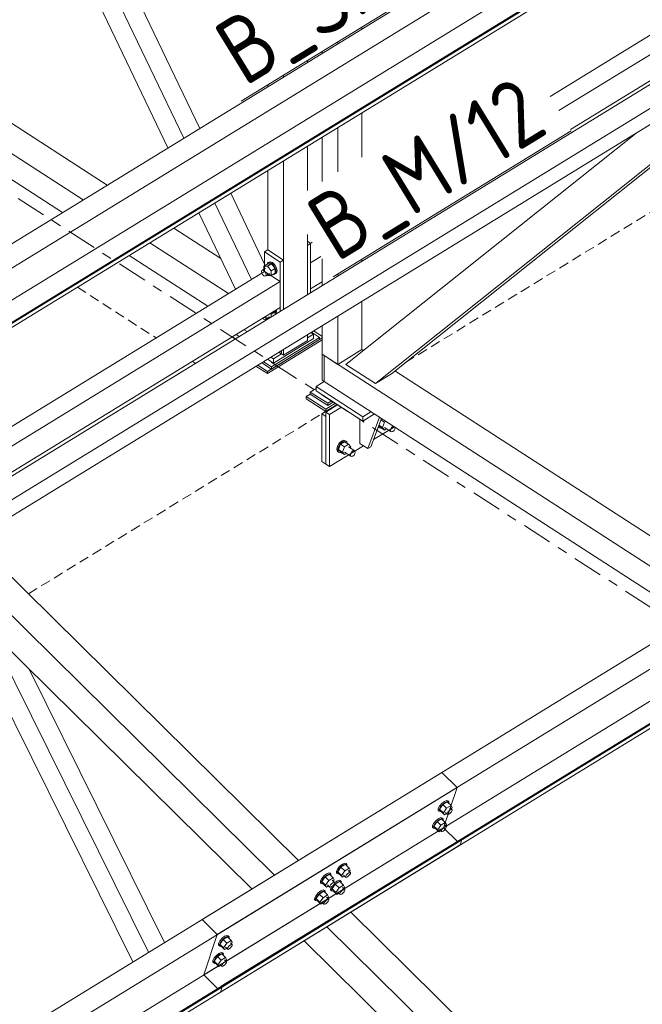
# Model space of a CAD drawing. Header units: millimetres. Extents: x 581 to 1768, y 561 to 1400.
# Tile 67 of 91: x 1418 to 1455, y 1167 to 1226. Entities that reach past the tile are written whole.
import ezdxf

# ---------------------------------------------------------------- set-up
doc = ezdxf.new("R2010")
doc.units = ezdxf.units.MM
doc.header["$LTSCALE"] = 0.6
for name, pattern in [('VERDECKT2', [1.5, 1, -0.5]), ('XKITLINE00', [0]), ('XKITLINE03', [6, 3, -1, 1, -1])]:
    doc.linetypes.add(name, pattern=pattern)
for name, color, linetype, lineweight in [('Bolt', 7, 'Continuous', 0), ('Part', 2, 'Continuous', 0), ('PartMark', 3, 'Continuous', 0), ('S-GRID', 1, 'Continuous', 0)]:
    doc.layers.add(name, color=color, linetype=linetype, lineweight=lineweight)
doc.styles.add('ISOCPEUR', font='ISOCPEUR.TTF')

msp = doc.modelspace()

# ---------------------------------------------------------------- linework, layer by layer
at = {"layer": 'Bolt', "color": 3, "linetype": 'XKITLINE00', "lineweight": 0}
for p, q in [((1432.624, 1211.687), (1432.726, 1211.735)), ((1432.786, 1211.771), (1432.683, 1211.723)), ((1432.726, 1211.735), (1432.865, 1211.686)), ((1432.925, 1211.723), (1432.786, 1211.771)), ((1432.272, 1211.187), (1432.291, 1211.253)), ((1432.291, 1211.097), (1432.272, 1211.187)), ((1432.291, 1211.253), (1432.506, 1211.385)), ((1432.291, 1211.253), (1432.342, 1211.277)), ((1432.342, 1211.277), (1432.412, 1211.253)), ((1432.406, 1211.514), (1432.645, 1211.66)), ((1432.406, 1211.514), (1432.627, 1211.513)), ((1432.406, 1211.323), (1432.406, 1211.514)), ((1432.412, 1211.253), (1432.482, 1211.187)), ((1432.482, 1211.187), (1432.533, 1211.097)), ((1432.61, 1211.639), (1432.624, 1211.687)), ((1432.624, 1211.687), (1432.683, 1211.723)), ((1432.627, 1211.513), (1432.865, 1211.659)), ((1432.627, 1211.513), (1432.848, 1211.228)), ((1432.865, 1211.659), (1432.645, 1211.66)), ((1432.848, 1211.228), (1433.086, 1211.375)), ((1432.848, 1210.944), (1432.848, 1211.228)), ((1432.865, 1211.686), (1433.005, 1211.554)), ((1433.086, 1211.375), (1432.865, 1211.659)), ((1433.065, 1211.591), (1432.925, 1211.723)), ((1433.005, 1211.554), (1433.107, 1211.374)), ((1433.167, 1211.411), (1433.065, 1211.591)), ((1433.086, 1211.09), (1433.086, 1211.375)), ((1433.107, 1211.374), (1433.145, 1211.195)), ((1433.145, 1211.195), (1433.107, 1211.064)), ((1433.204, 1211.231), (1433.167, 1211.411)), ((1433.167, 1211.1), (1433.204, 1211.231)), ((1432.342, 1211.008), (1432.291, 1211.097)), ((1432.412, 1210.942), (1432.342, 1211.008)), ((1432.482, 1210.917), (1432.412, 1210.942)), ((1432.533, 1210.941), (1432.482, 1210.917)), ((1432.533, 1211.097), (1432.551, 1211.007)), ((1432.533, 1210.941), (1432.748, 1211.073)), ((1432.551, 1211.007), (1432.533, 1210.941)), ((1432.627, 1210.945), (1432.598, 1210.981)), ((1432.627, 1210.945), (1432.848, 1210.944)), ((1432.848, 1210.944), (1433.086, 1211.09)), ((1432.979, 1211.025), (1433.005, 1211.016)), ((1433.107, 1211.064), (1433.005, 1211.016)), ((1433.107, 1211.064), (1433.167, 1211.1)), ((1433.086, 1208.784), (1433.05, 1208.83)), ((1433.073, 1208.844), (1433.107, 1208.784)), ((1433.167, 1208.821), (1433.133, 1208.881)), ((1433.193, 1208.694), (1433.167, 1208.821)), ((1432.412, 1208.351), (1432.355, 1208.404)), ((1432.482, 1208.327), (1432.412, 1208.351)), ((1432.533, 1208.351), (1432.482, 1208.327)), ((1432.53, 1208.511), (1432.533, 1208.506)), ((1432.533, 1208.506), (1432.551, 1208.416)), ((1432.533, 1208.351), (1432.748, 1208.483)), ((1432.551, 1208.416), (1432.533, 1208.351)), ((1432.627, 1208.354), (1432.598, 1208.391)), ((1432.627, 1208.354), (1432.64, 1208.354)), ((1432.848, 1208.638), (1432.812, 1208.684)), ((1432.848, 1208.638), (1433.086, 1208.784)), ((1432.848, 1208.482), (1432.848, 1208.638)), ((1433.086, 1208.628), (1433.086, 1208.784)), ((1433.107, 1208.784), (1433.134, 1208.657)), ((1439.404, 1202.326), (1439.621, 1202.187)), ((1439.419, 1202.366), (1439.467, 1202.396)), ((1439.241, 1201.887), (1439.256, 1201.878)), ((1439.256, 1201.878), (1439.248, 1201.905)), ((1439.361, 1201.828), (1439.256, 1201.878)), ((1439.38, 1201.876), (1439.283, 1201.999)), ((1439.497, 1201.877), (1439.288, 1202.012)), ((1439.423, 1201.848), (1439.361, 1201.828)), ((1439.621, 1201.72), (1439.38, 1201.876)), ((1439.621, 1202.187), (1439.497, 1201.877)), ((1439.621, 1201.72), (1439.497, 1201.877)), ((1439.708, 1202.24), (1439.621, 1202.187)), ((1439.621, 1201.876), (1439.996, 1201.633)), ((1439.745, 1201.796), (1439.621, 1201.72)), ((1439.977, 1201.699), (1439.996, 1201.789)), ((1439.996, 1201.789), (1440.049, 1201.878)), ((1440.049, 1201.878), (1440.12, 1201.942)), ((1440.12, 1201.942), (1440.152, 1201.953)), ((1440.244, 1201.785), (1440.192, 1201.696)), ((1440.264, 1201.875), (1440.244, 1201.785)), ((1440.261, 1201.882), (1440.264, 1201.875)), ((1439.996, 1201.633), (1439.977, 1201.699)), ((1440.049, 1201.609), (1439.996, 1201.633)), ((1440.12, 1201.632), (1440.049, 1201.609)), ((1440.192, 1201.696), (1440.12, 1201.632)), ((1436.81, 1200.762), (1436.772, 1200.583)), ((1436.772, 1200.583), (1436.81, 1200.451)), ((1436.915, 1200.94), (1436.81, 1200.762)), ((1436.83, 1200.546), (1436.868, 1200.725)), ((1436.868, 1200.725), (1436.973, 1200.903)), ((1436.992, 1200.879), (1436.868, 1200.569)), ((1437.109, 1200.414), (1436.868, 1200.569)), ((1436.868, 1200.569), (1436.992, 1200.412)), ((1437.058, 1201.07), (1436.915, 1200.94)), ((1436.973, 1200.903), (1437.116, 1201.032)), ((1437.24, 1201.031), (1436.992, 1200.879)), ((1437.233, 1200.723), (1436.992, 1200.879)), ((1437.201, 1201.116), (1437.058, 1201.07)), ((1437.109, 1200.414), (1437.233, 1200.723)), ((1437.116, 1201.032), (1437.26, 1201.079)), ((1437.306, 1201.067), (1437.201, 1201.116)), ((1437.482, 1200.875), (1437.233, 1200.723)), ((1437.24, 1201.031), (1437.482, 1200.875)), ((1437.26, 1201.079), (1437.364, 1201.029)), ((1437.306, 1201.067), (1437.364, 1201.029)), ((1437.393, 1200.932), (1437.364, 1201.029)), ((1437.606, 1200.718), (1437.482, 1200.875)), ((1437.482, 1200.719), (1437.857, 1200.477)), ((1437.581, 1200.655), (1437.606, 1200.718)), ((1436.81, 1200.451), (1436.868, 1200.414)), ((1436.868, 1200.414), (1436.83, 1200.546)), ((1436.973, 1200.364), (1436.868, 1200.414)), ((1437.035, 1200.384), (1436.973, 1200.364)), ((1437.233, 1200.256), (1436.992, 1200.412)), ((1437.233, 1200.256), (1437.109, 1200.414)), ((1437.233, 1200.412), (1437.609, 1200.17)), ((1437.357, 1200.332), (1437.233, 1200.256)), ((1437.589, 1200.235), (1437.609, 1200.325)), ((1437.609, 1200.17), (1437.589, 1200.235)), ((1437.609, 1200.325), (1437.661, 1200.414)), ((1437.661, 1200.145), (1437.609, 1200.17)), ((1437.661, 1200.414), (1437.733, 1200.479)), ((1437.733, 1200.168), (1437.661, 1200.145)), ((1437.733, 1200.479), (1437.804, 1200.502)), ((1437.804, 1200.233), (1437.733, 1200.168)), ((1437.804, 1200.502), (1437.857, 1200.477)), ((1437.857, 1200.322), (1437.804, 1200.233)), ((1437.857, 1200.477), (1437.876, 1200.411)), ((1437.876, 1200.411), (1437.857, 1200.322)), ((1443.051, 1179.425), (1442.917, 1179.272)), ((1443.206, 1179.546), (1443.051, 1179.425)), ((1443.107, 1179.37), (1443.261, 1179.491)), ((1443.375, 1179.52), (1443.113, 1179.36)), ((1443.338, 1179.601), (1443.206, 1179.546)), ((1443.261, 1179.491), (1443.394, 1179.546)), ((1443.413, 1179.576), (1443.338, 1179.601)), ((1443.375, 1179.52), (1443.598, 1179.301)), ((1443.394, 1179.546), (1443.469, 1179.521)), ((1443.413, 1179.576), (1443.469, 1179.521)), ((1443.469, 1179.521), (1443.466, 1179.43)), ((1442.835, 1179.027), (1442.838, 1179.126)), ((1442.835, 1179.027), (1442.891, 1178.972)), ((1442.917, 1179.272), (1442.838, 1179.126)), ((1442.891, 1178.972), (1442.893, 1179.071)), ((1442.966, 1178.947), (1442.891, 1178.972)), ((1442.893, 1179.071), (1442.972, 1179.217)), ((1443.113, 1179.36), (1442.918, 1179.086)), ((1443.14, 1178.867), (1442.918, 1179.086)), ((1442.918, 1179.086), (1442.984, 1178.973)), ((1442.997, 1178.96), (1442.966, 1178.947)), ((1442.972, 1179.217), (1443.107, 1179.37)), ((1442.984, 1178.973), (1443.206, 1178.753)), ((1443.336, 1179.14), (1443.113, 1179.36)), ((1443.14, 1178.867), (1443.336, 1179.14)), ((1443.14, 1178.867), (1443.206, 1178.753)), ((1443.206, 1178.753), (1443.323, 1178.825)), ((1443.258, 1178.89), (1443.369, 1178.78)), ((1443.598, 1179.301), (1443.336, 1179.14)), ((1443.369, 1178.78), (1443.37, 1178.83)), ((1443.37, 1178.83), (1443.41, 1178.902)), ((1443.41, 1178.902), (1443.477, 1178.979)), ((1443.55, 1178.855), (1443.472, 1178.795)), ((1443.477, 1178.979), (1443.554, 1179.04)), ((1443.547, 1179.164), (1443.658, 1179.055)), ((1443.617, 1178.932), (1443.55, 1178.855)), ((1443.554, 1179.04), (1443.62, 1179.067)), ((1443.664, 1179.188), (1443.598, 1179.301)), ((1443.606, 1179.106), (1443.664, 1179.188)), ((1443.657, 1179.005), (1443.617, 1178.932)), ((1443.62, 1179.067), (1443.658, 1179.055)), ((1443.658, 1179.055), (1443.657, 1179.005)), ((1442.577, 1178.253), (1442.497, 1178.107)), ((1442.711, 1178.407), (1442.577, 1178.253)), ((1442.773, 1178.341), (1442.578, 1178.067)), ((1442.632, 1178.198), (1442.767, 1178.352)), ((1442.866, 1178.527), (1442.711, 1178.407)), ((1442.767, 1178.352), (1442.921, 1178.472)), ((1443.035, 1178.502), (1442.773, 1178.341)), ((1442.996, 1178.122), (1442.773, 1178.341)), ((1442.998, 1178.582), (1442.866, 1178.527)), ((1442.921, 1178.472), (1443.053, 1178.527)), ((1443.257, 1178.282), (1442.996, 1178.122)), ((1443.073, 1178.557), (1442.998, 1178.582)), ((1443.035, 1178.502), (1443.257, 1178.282)), ((1443.053, 1178.527), (1443.128, 1178.502)), ((1443.073, 1178.557), (1443.128, 1178.502)), ((1443.128, 1178.502), (1443.126, 1178.412)), ((1443.324, 1178.169), (1443.257, 1178.282)), ((1443.406, 1178.768), (1443.369, 1178.78)), ((1443.472, 1178.795), (1443.406, 1178.768)), ((1442.495, 1178.008), (1442.497, 1178.107)), ((1442.495, 1178.008), (1442.551, 1177.953)), ((1442.551, 1177.953), (1442.553, 1178.052)), ((1442.626, 1177.928), (1442.551, 1177.953)), ((1442.553, 1178.052), (1442.632, 1178.198)), ((1442.8, 1177.848), (1442.578, 1178.067)), ((1442.578, 1178.067), (1442.644, 1177.954)), ((1442.657, 1177.941), (1442.626, 1177.928)), ((1442.644, 1177.954), (1442.866, 1177.734)), ((1442.8, 1177.848), (1442.996, 1178.122)), ((1442.8, 1177.848), (1442.866, 1177.734)), ((1442.866, 1177.734), (1442.983, 1177.806)), ((1442.917, 1177.871), (1443.029, 1177.761)), ((1443.029, 1177.761), (1443.03, 1177.811)), ((1443.066, 1177.749), (1443.029, 1177.761)), ((1443.03, 1177.811), (1443.069, 1177.884)), ((1443.132, 1177.776), (1443.066, 1177.749)), ((1443.069, 1177.884), (1443.137, 1177.96)), ((1443.209, 1177.837), (1443.132, 1177.776)), ((1443.137, 1177.96), (1443.214, 1178.021)), ((1443.206, 1178.145), (1443.318, 1178.036)), ((1443.277, 1177.913), (1443.209, 1177.837)), ((1443.214, 1178.021), (1443.28, 1178.048)), ((1443.265, 1178.087), (1443.324, 1178.169)), ((1443.316, 1177.986), (1443.277, 1177.913)), ((1443.28, 1178.048), (1443.318, 1178.036)), ((1443.318, 1178.036), (1443.316, 1177.986)), ((1436.294, 1175.281), (1436.161, 1175.226)), ((1436.369, 1175.256), (1436.294, 1175.281)), ((1436.746, 1175.292), (1436.748, 1175.391)), ((1436.746, 1175.292), (1436.801, 1175.237)), ((1436.827, 1175.537), (1436.748, 1175.391)), ((1436.801, 1175.237), (1436.804, 1175.336)), ((1436.804, 1175.336), (1436.883, 1175.482)), ((1436.962, 1175.691), (1436.827, 1175.537)), ((1437.024, 1175.625), (1436.828, 1175.351)), ((1437.051, 1175.132), (1436.828, 1175.351)), ((1436.828, 1175.351), (1436.895, 1175.238)), ((1436.883, 1175.482), (1437.018, 1175.636)), ((1437.116, 1175.811), (1436.962, 1175.691)), ((1437.018, 1175.636), (1437.172, 1175.756)), ((1437.286, 1175.786), (1437.024, 1175.625)), ((1437.246, 1175.406), (1437.024, 1175.625)), ((1437.051, 1175.132), (1437.246, 1175.406)), ((1437.249, 1175.866), (1437.116, 1175.811)), ((1437.172, 1175.756), (1437.304, 1175.811)), ((1437.508, 1175.566), (1437.246, 1175.406)), ((1437.324, 1175.841), (1437.249, 1175.866)), ((1437.286, 1175.786), (1437.508, 1175.566)), ((1437.304, 1175.811), (1437.379, 1175.786)), ((1437.324, 1175.841), (1437.379, 1175.786)), ((1437.379, 1175.786), (1437.377, 1175.696)), ((1437.41, 1175.223), (1437.487, 1175.283)), ((1437.457, 1175.43), (1437.59, 1175.298)), ((1437.487, 1175.283), (1437.553, 1175.311)), ((1437.575, 1175.453), (1437.508, 1175.566)), ((1437.516, 1175.371), (1437.575, 1175.453)), ((1437.553, 1175.311), (1437.59, 1175.298)), ((1437.59, 1175.298), (1437.589, 1175.249)), ((1435.791, 1174.707), (1435.793, 1174.805)), ((1435.791, 1174.707), (1435.846, 1174.652)), ((1435.872, 1174.951), (1435.793, 1174.805)), ((1435.846, 1174.652), (1435.849, 1174.751)), ((1435.849, 1174.751), (1435.928, 1174.896)), ((1436.007, 1175.105), (1435.872, 1174.951)), ((1436.069, 1175.04), (1435.873, 1174.766)), ((1436.096, 1174.546), (1435.873, 1174.766)), ((1435.873, 1174.766), (1435.94, 1174.652)), ((1435.928, 1174.896), (1436.063, 1175.05)), ((1436.161, 1175.226), (1436.007, 1175.105)), ((1436.063, 1175.05), (1436.217, 1175.171)), ((1436.331, 1175.2), (1436.069, 1175.04)), ((1436.291, 1174.82), (1436.069, 1175.04)), ((1436.096, 1174.546), (1436.291, 1174.82)), ((1436.217, 1175.171), (1436.349, 1175.226)), ((1436.553, 1174.981), (1436.291, 1174.82)), ((1436.331, 1175.2), (1436.553, 1174.981)), ((1436.349, 1175.226), (1436.424, 1175.201)), ((1436.369, 1175.256), (1436.424, 1175.201)), ((1436.424, 1175.201), (1436.422, 1175.11)), ((1436.455, 1174.638), (1436.532, 1174.698)), ((1436.502, 1174.844), (1436.635, 1174.713)), ((1436.532, 1174.698), (1436.598, 1174.725)), ((1436.62, 1174.867), (1436.553, 1174.981)), ((1436.561, 1174.786), (1436.62, 1174.867)), ((1436.598, 1174.725), (1436.635, 1174.713)), ((1436.635, 1174.713), (1436.634, 1174.663)), ((1436.776, 1174.792), (1436.635, 1174.681)), ((1436.678, 1174.617), (1436.832, 1174.737)), ((1436.946, 1174.767), (1436.684, 1174.606)), ((1436.909, 1174.847), (1436.776, 1174.792)), ((1436.876, 1175.212), (1436.801, 1175.237)), ((1436.832, 1174.737), (1436.964, 1174.792)), ((1436.908, 1175.225), (1436.876, 1175.212)), ((1436.895, 1175.238), (1437.117, 1175.018)), ((1436.984, 1174.822), (1436.909, 1174.847)), ((1436.946, 1174.767), (1437.168, 1174.547)), ((1436.964, 1174.792), (1437.039, 1174.767)), ((1436.984, 1174.822), (1437.039, 1174.767)), ((1437.039, 1174.767), (1437.037, 1174.677)), ((1437.051, 1175.132), (1437.117, 1175.018)), ((1437.117, 1175.018), (1437.234, 1175.09)), ((1437.168, 1175.155), (1437.301, 1175.024)), ((1437.301, 1175.024), (1437.303, 1175.073)), ((1437.339, 1175.011), (1437.301, 1175.024)), ((1437.303, 1175.073), (1437.342, 1175.146)), ((1437.405, 1175.039), (1437.339, 1175.011)), ((1437.342, 1175.146), (1437.41, 1175.223)), ((1437.482, 1175.099), (1437.405, 1175.039)), ((1437.55, 1175.176), (1437.482, 1175.099)), ((1437.589, 1175.249), (1437.55, 1175.176)), ((1435.821, 1174.207), (1435.667, 1174.086)), ((1435.723, 1174.031), (1435.877, 1174.152)), ((1435.991, 1174.181), (1435.729, 1174.021)), ((1435.954, 1174.262), (1435.821, 1174.207)), ((1435.921, 1174.627), (1435.846, 1174.652)), ((1435.877, 1174.152), (1436.009, 1174.207)), ((1435.953, 1174.64), (1435.921, 1174.627)), ((1435.94, 1174.652), (1436.162, 1174.433)), ((1436.029, 1174.237), (1435.954, 1174.262)), ((1435.991, 1174.181), (1436.213, 1173.962)), ((1436.009, 1174.207), (1436.084, 1174.182)), ((1436.029, 1174.237), (1436.084, 1174.182)), ((1436.084, 1174.182), (1436.082, 1174.091)), ((1436.096, 1174.546), (1436.162, 1174.433)), ((1436.162, 1174.433), (1436.279, 1174.505)), ((1436.213, 1174.57), (1436.346, 1174.438)), ((1436.346, 1174.438), (1436.348, 1174.488)), ((1436.384, 1174.426), (1436.346, 1174.438)), ((1436.348, 1174.488), (1436.387, 1174.561)), ((1436.45, 1174.453), (1436.384, 1174.426)), ((1436.387, 1174.561), (1436.455, 1174.638)), ((1436.406, 1174.273), (1436.408, 1174.372)), ((1436.406, 1174.273), (1436.461, 1174.218)), ((1436.408, 1174.372), (1436.454, 1174.456)), ((1436.527, 1174.514), (1436.45, 1174.453)), ((1436.461, 1174.218), (1436.464, 1174.317)), ((1436.536, 1174.193), (1436.461, 1174.218)), ((1436.464, 1174.317), (1436.543, 1174.463)), ((1436.684, 1174.606), (1436.488, 1174.332)), ((1436.711, 1174.113), (1436.488, 1174.332)), ((1436.488, 1174.332), (1436.555, 1174.219)), ((1436.594, 1174.59), (1436.527, 1174.514)), ((1436.568, 1174.206), (1436.536, 1174.193)), ((1436.543, 1174.463), (1436.678, 1174.617)), ((1436.555, 1174.219), (1436.777, 1173.999)), ((1436.634, 1174.663), (1436.594, 1174.59)), ((1436.906, 1174.387), (1436.684, 1174.606)), ((1436.711, 1174.113), (1436.906, 1174.387)), ((1436.711, 1174.113), (1436.777, 1173.999)), ((1436.828, 1174.136), (1436.961, 1174.005)), ((1437.168, 1174.547), (1436.906, 1174.387)), ((1436.963, 1174.054), (1437.002, 1174.127)), ((1437.002, 1174.127), (1437.07, 1174.204)), ((1437.07, 1174.204), (1437.147, 1174.264)), ((1437.117, 1174.411), (1437.25, 1174.279)), ((1437.21, 1174.157), (1437.142, 1174.08)), ((1437.147, 1174.264), (1437.213, 1174.292)), ((1437.235, 1174.434), (1437.168, 1174.547)), ((1437.176, 1174.352), (1437.235, 1174.434)), ((1437.249, 1174.23), (1437.21, 1174.157)), ((1437.213, 1174.292), (1437.25, 1174.279)), ((1437.25, 1174.279), (1437.249, 1174.23)), ((1435.451, 1173.688), (1435.453, 1173.787)), ((1435.451, 1173.688), (1435.506, 1173.633)), ((1435.532, 1173.932), (1435.453, 1173.787)), ((1435.506, 1173.633), (1435.509, 1173.732)), ((1435.581, 1173.608), (1435.506, 1173.633)), ((1435.509, 1173.732), (1435.588, 1173.877)), ((1435.667, 1174.086), (1435.532, 1173.932)), ((1435.729, 1174.021), (1435.533, 1173.747)), ((1435.756, 1173.527), (1435.533, 1173.747)), ((1435.533, 1173.747), (1435.6, 1173.633)), ((1435.613, 1173.621), (1435.581, 1173.608)), ((1435.588, 1173.877), (1435.723, 1174.031)), ((1435.6, 1173.633), (1435.822, 1173.414)), ((1435.951, 1173.801), (1435.729, 1174.021)), ((1435.756, 1173.527), (1435.951, 1173.801)), ((1435.756, 1173.527), (1435.822, 1173.414)), ((1435.873, 1173.551), (1436.006, 1173.419)), ((1436.213, 1173.962), (1435.951, 1173.801)), ((1436.008, 1173.469), (1436.047, 1173.542)), ((1436.047, 1173.542), (1436.115, 1173.619)), ((1436.115, 1173.619), (1436.192, 1173.679)), ((1436.162, 1173.825), (1436.295, 1173.694)), ((1436.254, 1173.571), (1436.187, 1173.495)), ((1436.192, 1173.679), (1436.258, 1173.706)), ((1436.28, 1173.848), (1436.213, 1173.962)), ((1436.221, 1173.767), (1436.28, 1173.848)), ((1436.294, 1173.644), (1436.254, 1173.571)), ((1436.258, 1173.706), (1436.295, 1173.694)), ((1436.295, 1173.694), (1436.294, 1173.644)), ((1436.777, 1173.999), (1436.894, 1174.071)), ((1436.961, 1174.005), (1436.963, 1174.054)), ((1436.999, 1173.992), (1436.961, 1174.005)), ((1437.065, 1174.02), (1436.999, 1173.992)), ((1437.142, 1174.08), (1437.065, 1174.02)), ((1435.822, 1173.414), (1435.939, 1173.486)), ((1436.006, 1173.419), (1436.008, 1173.469)), ((1436.044, 1173.407), (1436.006, 1173.419)), ((1436.11, 1173.434), (1436.044, 1173.407)), ((1436.187, 1173.495), (1436.11, 1173.434)), ((1429.785, 1171.221), (1429.705, 1171.075)), ((1429.761, 1171.02), (1429.84, 1171.166)), ((1429.919, 1171.375), (1429.785, 1171.221)), ((1429.981, 1171.309), (1429.786, 1171.035)), ((1429.84, 1171.166), (1429.975, 1171.32)), ((1430.073, 1171.495), (1429.919, 1171.375)), ((1429.975, 1171.32), (1430.129, 1171.44)), ((1430.243, 1171.47), (1429.981, 1171.309)), ((1430.204, 1171.09), (1429.981, 1171.309)), ((1430.206, 1171.55), (1430.073, 1171.495)), ((1430.129, 1171.44), (1430.261, 1171.495)), ((1430.465, 1171.25), (1430.204, 1171.09)), ((1430.281, 1171.525), (1430.206, 1171.55)), ((1430.243, 1171.47), (1430.465, 1171.25)), ((1430.261, 1171.495), (1430.336, 1171.47)), ((1430.281, 1171.525), (1430.336, 1171.47)), ((1430.336, 1171.47), (1430.334, 1171.38)), ((1430.532, 1171.137), (1430.465, 1171.25)), ((1429.703, 1170.976), (1429.705, 1171.075)), ((1429.703, 1170.976), (1429.758, 1170.921)), ((1429.758, 1170.921), (1429.761, 1171.02)), ((1429.833, 1170.896), (1429.758, 1170.921)), ((1430.008, 1170.816), (1429.786, 1171.035)), ((1429.786, 1171.035), (1429.852, 1170.922)), ((1429.865, 1170.909), (1429.833, 1170.896)), ((1429.852, 1170.922), (1430.074, 1170.702)), ((1430.008, 1170.816), (1430.204, 1171.09)), ((1430.008, 1170.816), (1430.074, 1170.702)), ((1430.074, 1170.702), (1430.191, 1170.774)), ((1430.125, 1170.839), (1430.237, 1170.729)), ((1430.237, 1170.729), (1430.238, 1170.779)), ((1430.274, 1170.717), (1430.237, 1170.729)), ((1430.238, 1170.779), (1430.277, 1170.852)), ((1430.34, 1170.744), (1430.274, 1170.717)), ((1430.277, 1170.852), (1430.345, 1170.929)), ((1430.417, 1170.805), (1430.34, 1170.744)), ((1430.345, 1170.929), (1430.422, 1170.989)), ((1430.414, 1171.113), (1430.526, 1171.004)), ((1430.485, 1170.882), (1430.417, 1170.805)), ((1430.422, 1170.989), (1430.488, 1171.016)), ((1430.473, 1171.055), (1430.532, 1171.137)), ((1430.524, 1170.954), (1430.485, 1170.882)), ((1430.488, 1171.016), (1430.526, 1171.004)), ((1430.526, 1171.004), (1430.524, 1170.954)), ((1429.363, 1169.957), (1429.365, 1170.056)), ((1429.444, 1170.202), (1429.365, 1170.056)), ((1429.418, 1169.903), (1429.421, 1170.001)), ((1429.421, 1170.001), (1429.5, 1170.147)), ((1429.579, 1170.356), (1429.444, 1170.202)), ((1429.641, 1170.29), (1429.445, 1170.016)), ((1429.668, 1169.797), (1429.445, 1170.016)), ((1429.445, 1170.016), (1429.512, 1169.903)), ((1429.5, 1170.147), (1429.635, 1170.301)), ((1429.733, 1170.476), (1429.579, 1170.356)), ((1429.635, 1170.301), (1429.789, 1170.421)), ((1429.903, 1170.451), (1429.641, 1170.29)), ((1429.863, 1170.071), (1429.641, 1170.29)), ((1429.668, 1169.797), (1429.863, 1170.071)), ((1429.866, 1170.531), (1429.733, 1170.476)), ((1429.789, 1170.421), (1429.921, 1170.477)), ((1430.125, 1170.231), (1429.863, 1170.071)), ((1429.941, 1170.506), (1429.866, 1170.531)), ((1429.903, 1170.451), (1430.125, 1170.231)), ((1429.921, 1170.477), (1429.996, 1170.451)), ((1429.941, 1170.506), (1429.996, 1170.451)), ((1429.996, 1170.451), (1429.994, 1170.361)), ((1430.074, 1170.095), (1430.185, 1169.985)), ((1430.082, 1169.97), (1430.148, 1169.998)), ((1430.192, 1170.118), (1430.125, 1170.231)), ((1430.133, 1170.036), (1430.192, 1170.118)), ((1430.148, 1169.998), (1430.185, 1169.985)), ((1429.363, 1169.957), (1429.418, 1169.903)), ((1429.493, 1169.877), (1429.418, 1169.903)), ((1429.525, 1169.89), (1429.493, 1169.877)), ((1429.512, 1169.903), (1429.734, 1169.684)), ((1429.668, 1169.797), (1429.734, 1169.684)), ((1429.734, 1169.684), (1429.851, 1169.755)), ((1429.785, 1169.82), (1429.896, 1169.711)), ((1429.896, 1169.711), (1429.898, 1169.76)), ((1429.934, 1169.698), (1429.896, 1169.711)), ((1429.898, 1169.76), (1429.937, 1169.833)), ((1430, 1169.725), (1429.934, 1169.698)), ((1429.937, 1169.833), (1430.005, 1169.91)), ((1430.077, 1169.786), (1430, 1169.725)), ((1430.005, 1169.91), (1430.082, 1169.97)), ((1430.145, 1169.863), (1430.077, 1169.786)), ((1430.184, 1169.936), (1430.145, 1169.863)), ((1430.185, 1169.985), (1430.184, 1169.936))]:
    msp.add_line(p, q, dxfattribs=at)
at = {"layer": 'Part', "color": 2, "linetype": 'XKITLINE00', "lineweight": 0}
for p, q in [((1475.543, 1248.523), (1399.137, 1201.682)), ((1476.455, 1247.624), (1400.049, 1200.783)), ((1475.652, 1245.219), (1399.247, 1198.378)), ((1476.697, 1244.54), (1400.291, 1197.699)), ((1449.512, 1221.648), (1471.015, 1234.831)), ((1450.034, 1220.797), (1471.748, 1234.108)), ((1472.66, 1232.889), (1415.545, 1197.874)), ((1473.55, 1232.011), (1415.859, 1196.643)), ((1428.582, 1219.734), (1423.086, 1231.217)), ((1454.098, 1230.615), (1405.958, 1201.102)), ((1415.451, 1195.42), (1473.142, 1230.789)), ((1427.627, 1219.148), (1422.131, 1230.631)), ((1450.727, 1219.667), (1468.875, 1230.793)), ((1406.066, 1200.925), (1454.206, 1230.438)), ((1426.686, 1218.571), (1421.189, 1230.054)), ((1440.033, 1205.087), (1469.415, 1228.504)), ((1439.078, 1204.502), (1468.46, 1227.918)), ((1438.27, 1225.673), (1438.27, 1225.79)), ((1436.838, 1224.795), (1436.838, 1224.912)), ((1435.907, 1224.224), (1435.907, 1224.342)), ((1411.267, 1223.971), (1423.063, 1216.35)), ((1435.014, 1223.677), (1435.014, 1223.794)), ((1409.834, 1223.093), (1421.631, 1215.472)), ((1433.581, 1222.799), (1433.581, 1222.916)), ((1408.6, 1222.336), (1420.396, 1214.715)), ((1432.651, 1222.228), (1432.651, 1222.345)), ((1438.27, 1218.023), (1438.27, 1220.668)), ((1436.838, 1217.145), (1436.838, 1219.79)), ((1437.315, 1205.64), (1454.629, 1219.439)), ((1505.127, 1219.339), (1428.721, 1172.498)), ((1435.907, 1216.574), (1435.907, 1219.22)), ((1506.039, 1218.439), (1429.633, 1171.598)), ((1435.014, 1216.027), (1435.014, 1218.672)), ((1433.581, 1208.932), (1433.581, 1217.794)), ((1432.651, 1212.477), (1432.651, 1217.223)), ((1505.236, 1216.034), (1428.83, 1169.193)), ((1432.46, 1211.634), (1430.435, 1215.865)), ((1431.668, 1210.708), (1429.48, 1215.279)), ((1506.281, 1215.356), (1429.875, 1168.515)), ((1506.325, 1215.312), (1429.92, 1168.471)), ((1430.726, 1210.131), (1428.538, 1214.702)), ((1429.818, 1168.165), (1506.223, 1215.006)), ((1427.038, 1213.782), (1429.847, 1211.968)), ((1435.014, 1209.81), (1435.014, 1213.405)), ((1435.014, 1212.995), (1435.205, 1212.871)), ((1435.2, 1212.874), (1435.302, 1212.936)), ((1425.606, 1212.904), (1430.301, 1209.871)), ((1432.651, 1212.477), (1432.46, 1212.36)), ((1432.46, 1211.194), (1432.46, 1212.36)), ((1432.46, 1212.36), (1433.39, 1211.759)), ((1432.651, 1212.477), (1433.581, 1211.876)), ((1435.014, 1212.754), (1435.205, 1212.871)), ((1435.014, 1209.81), (1435.014, 1212.754)), ((1435.205, 1212.871), (1435.205, 1209.927)), ((1424.371, 1212.147), (1429.067, 1209.114)), ((1433.39, 1211.759), (1433.581, 1211.876)), ((1433.39, 1208.814), (1433.39, 1211.759)), ((1433.581, 1211.876), (1433.581, 1208.931)), ((1435.205, 1211.706), (1435.824, 1212.085)), ((1435.907, 1210.358), (1435.907, 1211.948)), ((1438.27, 1211.806), (1438.27, 1211.923)), ((1411.723, 1198.481), (1432.46, 1211.194)), ((1432.46, 1211.194), (1433.39, 1210.593)), ((1435.205, 1210.151), (1435.205, 1211.706)), ((1412.456, 1197.759), (1433.39, 1210.593)), ((1433.39, 1209.039), (1433.39, 1210.593)), ((1435.205, 1210.151), (1435.907, 1210.582)), ((1436.838, 1210.928), (1436.838, 1211.045)), ((1438.27, 1206.526), (1438.27, 1209.41)), ((1415.405, 1198.013), (1433.39, 1209.039)), ((1432.465, 1208.471), (1432.643, 1208.356)), ((1436.838, 1205.648), (1436.838, 1208.532)), ((1431.232, 1207.716), (1431.41, 1207.6)), ((1435.392, 1207.646), (1435.907, 1207.313)), ((1435.907, 1206.249), (1435.907, 1207.962)), ((1430.548, 1207.297), (1430.727, 1207.181)), ((1430.754, 1207.423), (1430.932, 1207.308)), ((1432.626, 1205.223), (1435.907, 1207.235)), ((1432.626, 1205.094), (1435.907, 1207.105)), ((1435.73, 1207.256), (1432.865, 1205.499)), ((1432.865, 1205.37), (1435.73, 1207.126)), ((1435.375, 1207.185), (1432.988, 1205.721)), ((1433.581, 1206.198), (1435.014, 1207.076)), ((1435.014, 1207.222), (1435.375, 1207.444)), ((1435.014, 1207.076), (1435.014, 1207.414)), ((1435.223, 1207.542), (1435.375, 1207.444)), ((1435.256, 1207.562), (1435.73, 1207.256)), ((1435.375, 1207.444), (1435.375, 1207.185)), ((1435.73, 1207.126), (1435.73, 1207.256)), ((1433.465, 1206.273), (1433.465, 1206.464)), ((1433.465, 1206.273), (1433.465, 1206.464)), ((1433.581, 1206.198), (1433.581, 1206.536)), ((1436.838, 1205.648), (1438.27, 1206.526)), ((1438.27, 1206.526), (1438.357, 1206.471)), ((1432.63, 1205.952), (1432.988, 1205.721)), ((1432.835, 1206.078), (1432.988, 1205.98)), ((1432.988, 1205.98), (1433.465, 1206.273)), ((1432.988, 1205.721), (1432.988, 1205.98)), ((1433.313, 1206.371), (1433.465, 1206.273)), ((1433.465, 1206.273), (1433.581, 1206.198)), ((1435.907, 1206.249), (1436.838, 1205.648)), ((1435.907, 1204.695), (1435.907, 1206.249)), ((1435.907, 1206.249), (1436.024, 1206.174)), ((1436.024, 1204.62), (1436.024, 1206.174)), ((1436.024, 1206.174), (1459.215, 1191.192)), ((1436.024, 1204.62), (1436.024, 1206.174)), ((1431.946, 1205.533), (1432.626, 1205.094)), ((1432.626, 1205.223), (1432.049, 1205.596)), ((1432.288, 1205.743), (1432.865, 1205.37)), ((1432.865, 1205.499), (1432.391, 1205.806)), ((1432.865, 1205.37), (1432.865, 1205.499)), ((1437.315, 1205.64), (1439.078, 1204.502)), ((1432.626, 1205.094), (1432.626, 1205.223)), ((1435.907, 1204.695), (1436.024, 1204.62)), ((1439.078, 1204.502), (1440.033, 1205.087)), ((1440.242, 1205.253), (1460.648, 1192.07)), ((1435.546, 1204.214), (1435.191, 1203.997)), ((1436.024, 1204.62), (1435.546, 1204.327)), ((1435.546, 1204.327), (1438.337, 1202.524)), ((1435.546, 1204.327), (1435.546, 1204.068)), ((1436.024, 1204.62), (1457.981, 1190.435)), ((1435.191, 1203.867), (1434.952, 1203.721)), ((1434.952, 1203.721), (1434.952, 1203.591)), ((1434.952, 1203.721), (1436.115, 1202.969)), ((1434.952, 1203.591), (1436.115, 1202.84)), ((1435.191, 1203.997), (1435.191, 1203.867)), ((1435.191, 1203.997), (1436.238, 1203.321)), ((1435.191, 1203.867), (1436.238, 1203.191)), ((1438.337, 1202.265), (1435.546, 1204.068)), ((1435.877, 1202.693), (1436.799, 1203.258)), ((1436.109, 1202.802), (1436.826, 1203.242)), ((1436.115, 1202.969), (1436.696, 1203.325)), ((1436.799, 1203.259), (1436.115, 1202.84)), ((1436.115, 1202.84), (1436.115, 1202.969)), ((1436.238, 1203.321), (1436.477, 1203.467)), ((1436.579, 1203.4), (1436.238, 1203.191)), ((1436.238, 1203.191), (1436.238, 1203.321)), ((1437.058, 1203.091), (1436.342, 1202.652)), ((1435.877, 1199.843), (1435.877, 1202.693)), ((1435.877, 1202.693), (1436.109, 1202.543)), ((1436.109, 1199.693), (1436.109, 1202.802)), ((1436.342, 1202.652), (1436.109, 1202.802)), ((1436.109, 1199.693), (1436.109, 1202.543)), ((1436.342, 1199.543), (1436.342, 1202.652)), ((1438.156, 1202.382), (1438.156, 1200.914)), ((1438.815, 1202.817), (1438.337, 1202.524)), ((1439.021, 1202.684), (1438.337, 1202.265)), ((1438.337, 1202.524), (1438.337, 1202.265)), ((1438.622, 1200.614), (1439.318, 1202.492)), ((1438.813, 1200.731), (1439.437, 1202.415)), ((1408.027, 1202.128), (1434.482, 1176.029)), ((1438.969, 1201.154), (1440.162, 1201.885)), ((1440.162, 1201.885), (1440.162, 1201.946)), ((1406.595, 1201.249), (1433.049, 1175.151)), ((1436.342, 1199.543), (1438.362, 1200.781)), ((1438.156, 1200.914), (1438.622, 1200.614)), ((1438.622, 1200.614), (1438.813, 1200.731)), ((1435.877, 1199.843), (1436.109, 1199.693)), ((1436.109, 1199.693), (1436.342, 1199.543)), ((1412.278, 1193.475), (1431.695, 1174.321)), ((1424.591, 1169.966), (1413.561, 1192.21)), ((1425.528, 1170.54), (1415.954, 1189.849)), ((1426.483, 1171.126), (1418.392, 1187.444)), ((1443.047, 1181.28), (1366.642, 1134.439)), ((1443.959, 1180.381), (1443.047, 1181.28)), ((1443.959, 1180.381), (1367.554, 1133.54)), ((1443.156, 1177.976), (1443.959, 1180.381)), ((1443.156, 1177.976), (1366.751, 1131.135)), ((1443.981, 1177.162), (1443.156, 1177.976)), ((1444.201, 1177.297), (1367.796, 1130.456)), ((1444.246, 1177.253), (1367.84, 1130.412)), ((1444.144, 1176.948), (1444.246, 1177.253)), ((1444.246, 1177.253), (1444.201, 1177.297)), ((1367.738, 1130.107), (1444.144, 1176.948)), ((1437.611, 1172.943), (1464.066, 1146.845)), ((1428.721, 1172.498), (1429.633, 1171.598)), ((1436.178, 1172.065), (1462.633, 1145.966)), ((1429.633, 1171.598), (1428.83, 1169.193)), ((1434.823, 1171.234), (1461.278, 1145.136)), ((1428.83, 1169.193), (1429.655, 1168.38)), ((1429.92, 1168.471), (1429.818, 1168.165)), ((1429.875, 1168.515), (1429.92, 1168.471))]:
    msp.add_line(p, q, dxfattribs=at)
at = {"layer": 'Part', "color": 4, "linetype": 'VERDECKT2', "lineweight": 0}
for p, q in [((1440.87, 1205.754), (1473.821, 1225.955)), ((1421.285, 1210.255), (1425.98, 1207.222)), ((1428.145, 1205.823), (1428.323, 1205.708)), ((1418.347, 1191.946), (1436.799, 1203.258))]:
    msp.add_line(p, q, dxfattribs=at)
at = {"layer": 'PartMark', "color": 1, "linetype": 'XKITLINE00', "lineweight": 0}
for p, q in [((1431.062, 1221.371), (1443.514, 1229.005)), ((1436.564, 1210.877), (1450.775, 1219.589))]:
    msp.add_line(p, q, dxfattribs=at)
at = {"layer": 'S-GRID', "color": 1, "linetype": 'XKITLINE03', "lineweight": 0}
msp.add_line((1405.643, 1223.366), (1489.928, 1168.917), dxfattribs=at)

# ---------------------------------------------------------------- texts
at = {"layer": 'PartMark', "color": 1, "style": 'ISOCPEUR', "width": 0.85}
for s, p in [('B_S/5', (1431.26, 1222.196)), ('B_M/12', (1436.762, 1211.702))]:
    msp.add_text(s, height=4, rotation=31.51268, dxfattribs=at).set_placement(p)

doc.saveas('drawing.dxf')
